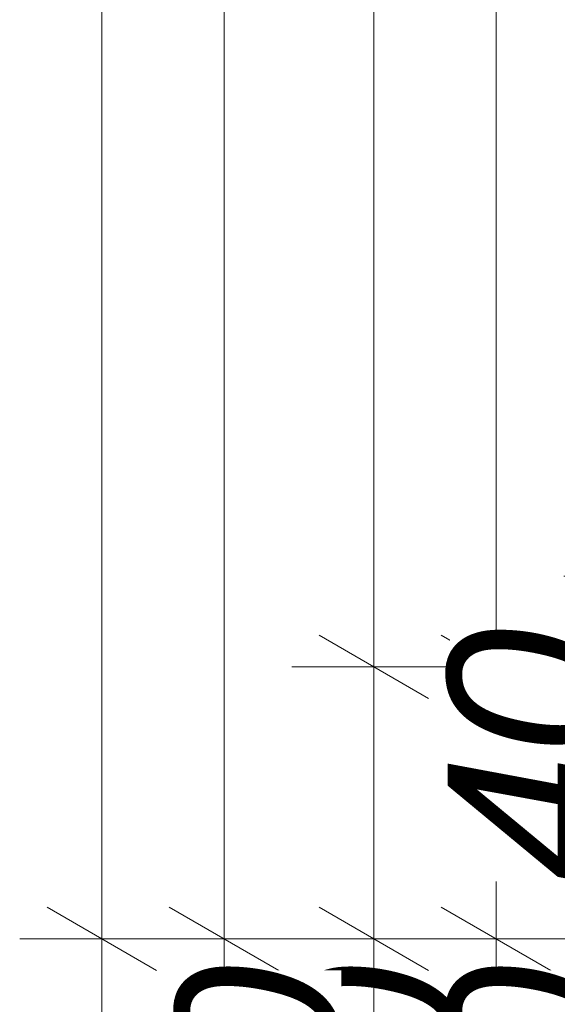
# Model space of a CAD drawing. Header units: centimetres. Extents: x -520 to 22173, y -1503 to 4054.
# Tile 5 of 80: x 773 to 833, y 1740 to 1848. Entities that reach past the tile are written whole.
import ezdxf

# ---------------------------------------------------------------- set-up
doc = ezdxf.new("R2010")
doc.units = ezdxf.units.CM
doc.header["$LTSCALE"] = 0.1
doc.header["$MEASUREMENT"] = 0
doc.linetypes.add('Wipeout_Contour', pattern=[1000, 0, -1000])
doc.layers.add('5_wymiary.K_IR', color=7, linetype='Continuous')
doc.styles.add('GENERATED_STYLE_2', font='txt')
doc.dimstyles.new('GENERATED_STYLE__3', dxfattribs={"dimtxt": 18, "dimasz": 9.178744, "dimexe": 0.18, "dimexo": 2, "dimgap": 0.09, "dimtad": 1, "dimdec": 0, "dimzin": 0, "dimdsep": 46, "dimtxsty": 'GENERATED_STYLE_2', "dimblk": 'ARROWHEAD_2', "dimblk1": 'ARROWHEAD_2', "dimblk2": 'ARROWHEAD_2', "dimcen": 0.09, "dimclrd": 1, "dimclre": 1, "dimclrt": 1, "dimadec": 1, "dimazin": 0, "dimtfac": 1, "dimtdec": 4, "dimtmove": 0, "dimatfit": 3, "dimfxl": 1, "dimtolj": 1, "dimtzin": 0, "dimarcsym": 0})

# ---------------------------------------------------------------- blocks, each defined once
blk = doc.blocks.new('*D130')
at = {"layer": '5_wymiary.K_IR', "color": 1, "linetype": 'Continuous', "lineweight": 0}
for p, q in [((825.84, 1746.85), (825.84, 1776.85)), ((819.8, 1750.34), (831.88, 1743.37)), ((834.9, 1746.85), (816.79, 1746.85)), ((825.84, 1591.14), (825.84, 1746.85)), ((819.8, 1594.63), (831.88, 1587.66)), ((834.9, 1591.14), (816.79, 1591.14)), ((825.84, 1585.24), (825.84, 1591.14))]:
    blk.add_line(p, q, dxfattribs=at)
at = {"layer": '5_wymiary.K_IR', "color": 1, "lineweight": 0, "insert": (822.54, 1630.34), "char_height": 18, "attachment_point": 7, "rotation": 90, "style": 'GENERATED_STYLE_2'}
blk.add_mtext('\\A1;{\\pql;\\fArial|b0|i1|c238|p38;155\\fArial|b0|i1|c238|p38;\\A1{\\H.66x;\\S5^  ;}}', dxfattribs=at)
at = {"color": 254, "linetype": 'Wipeout_Contour', "lineweight": 0, "ltscale": 7377.459474}
blk.add_wipeout([(822.24, 1630.34), (822.24, 1680.33), (804.24, 1680.33), (804.24, 1630.34)], dxfattribs=at).dxf.layer = '5_wymiary.K_IR'
at = {"color": 254, "linetype": 'Wipeout_Contour', "lineweight": 0, "ltscale": 7645.473341}
blk.add_wipeout([(822.24, 1716.04), (822.24, 1743.36), (804.24, 1743.36), (804.24, 1716.04)], dxfattribs=at).dxf.layer = '5_wymiary.K_IR'
at = {"layer": '5_wymiary.K_IR', "color": 1, "lineweight": 0, "insert": (822.24, 1716.04), "char_height": 18, "attachment_point": 7, "rotation": 90, "style": 'GENERATED_STYLE_2'}
blk.add_mtext('\\A1;{\\pql;\\fArial|b0|i1|c238|p38;30}', dxfattribs=at)
blk = doc.blocks.new('ARROWHEAD_2')
at = {"color": 0, "linetype": 'Continuous', "lineweight": 0}
for p, q in [((-0.378, -0.655), (0.378, 0.655)), ((0, 0), (-1, 0))]:
    blk.add_line(p, q, dxfattribs=at)
blk = doc.blocks.new('*D131')
at = {"layer": '5_wymiary.K_IR', "color": 1, "linetype": 'Continuous', "lineweight": 0}
for p, q in [((825.84, 1776.85), (825.84, 2116.85)), ((819.8, 1780.34), (831.88, 1773.37)), ((834.9, 1776.85), (816.79, 1776.85)), ((825.84, 1746.85), (825.84, 1776.85)), ((819.8, 1750.34), (831.88, 1743.37)), ((834.9, 1746.85), (816.79, 1746.85))]:
    blk.add_line(p, q, dxfattribs=at)
blk = doc.blocks.new('*D132')
at = {"layer": '5_wymiary.K_IR', "color": 1, "linetype": 'Continuous', "lineweight": 0}
for p, q in [((825.84, 2116.85), (825.84, 2146.85)), ((819.8, 2120.34), (831.88, 2113.37)), ((834.9, 2116.85), (816.79, 2116.85)), ((825.84, 1776.85), (825.84, 2116.85)), ((819.8, 1780.34), (831.88, 1773.37)), ((834.9, 1776.85), (816.79, 1776.85))]:
    blk.add_line(p, q, dxfattribs=at)
at = {"color": 254, "linetype": 'Wipeout_Contour', "lineweight": 0, "ltscale": 8389.255238}
blk.add_wipeout([(822.24, 1912.7), (822.24, 1953.68), (804.24, 1953.68), (804.24, 1912.7)], dxfattribs=at).dxf.layer = '5_wymiary.K_IR'
at = {"layer": '5_wymiary.K_IR', "color": 1, "lineweight": 0, "insert": (822.24, 1912.7), "char_height": 18, "attachment_point": 7, "rotation": 90, "style": 'GENERATED_STYLE_2'}
blk.add_mtext('\\A1;{\\pql;\\fArial|b0|i1|c238|p38;340}', dxfattribs=at)
at = {"color": 254, "linetype": 'Wipeout_Contour', "lineweight": 0, "ltscale": 9006.850554}
blk.add_wipeout([(822.24, 2086.04), (822.24, 2113.36), (804.24, 2113.36), (804.24, 2086.04)], dxfattribs=at).dxf.layer = '5_wymiary.K_IR'
at = {"layer": '5_wymiary.K_IR', "color": 1, "lineweight": 0, "insert": (822.24, 2086.04), "char_height": 18, "attachment_point": 7, "rotation": 90, "style": 'GENERATED_STYLE_2'}
blk.add_mtext('\\A1;{\\pql;\\fArial|b0|i1|c238|p38;30}', dxfattribs=at)
blk = doc.blocks.new('*D135')
at = {"layer": '5_wymiary.K_IR', "color": 1, "linetype": 'Continuous', "lineweight": 0}
for p, q in [((789.8, 1750.34), (801.88, 1743.37)), ((804.9, 1746.85), (786.79, 1746.85)), ((795.84, 1591.14), (795.84, 1746.85)), ((789.8, 1594.63), (801.88, 1587.66)), ((804.9, 1591.14), (786.79, 1591.14)), ((795.84, 1585.24), (795.84, 1591.14))]:
    blk.add_line(p, q, dxfattribs=at)
at = {"layer": '5_wymiary.K_IR', "color": 1, "lineweight": 0, "insert": (792.54, 1644), "char_height": 18, "attachment_point": 7, "rotation": 90, "style": 'GENERATED_STYLE_2'}
blk.add_mtext('\\A1;{\\pql;\\fArial|b0|i1|c238|p38;155\\fArial|b0|i1|c238|p38;\\A1{\\H.66x;\\S5^  ;}}', dxfattribs=at)
at = {"color": 254, "linetype": 'Wipeout_Contour', "lineweight": 0, "ltscale": 7374.755482}
blk.add_wipeout([(792.24, 1644), (792.24, 1693.99), (774.24, 1693.99), (774.24, 1644)], dxfattribs=at).dxf.layer = '5_wymiary.K_IR'
blk = doc.blocks.new('*D136')
at = {"layer": '5_wymiary.K_IR', "color": 1, "linetype": 'Continuous', "lineweight": 0}
for p, q in [((795.84, 2146.85), (795.84, 2152.76)), ((801.88, 2143.37), (789.8, 2150.34)), ((804.9, 2146.85), (786.79, 2146.85)), ((795.84, 1746.85), (795.84, 2146.85)), ((789.8, 1750.34), (801.88, 1743.37)), ((804.9, 1746.85), (786.79, 1746.85)), ((795.84, 1591.14), (795.84, 1746.85))]:
    blk.add_line(p, q, dxfattribs=at)
at = {"color": 254, "linetype": 'Wipeout_Contour', "lineweight": 0, "ltscale": 8394.118539}
blk.add_wipeout([(792.24, 1926.36), (792.24, 1967.34), (774.24, 1967.34), (774.24, 1926.36)], dxfattribs=at).dxf.layer = '5_wymiary.K_IR'
at = {"layer": '5_wymiary.K_IR', "color": 1, "lineweight": 0, "insert": (792.24, 1926.36), "char_height": 18, "attachment_point": 7, "rotation": 90, "style": 'GENERATED_STYLE_2'}
blk.add_mtext('\\A1;{\\pql;\\fArial|b0|i1|c238|p38;400}', dxfattribs=at)
blk = doc.blocks.new('*D266')
at = {"layer": '5_wymiary.K_IR', "color": 1, "linetype": 'Continuous', "lineweight": 0}
for p, q in [((836.32, 1750.34), (848.4, 1743.37)), ((851.42, 1746.85), (833.3, 1746.85)), ((842.36, 1596.79), (842.36, 1746.85)), ((836.32, 1600.27), (848.4, 1593.3)), ((851.42, 1596.79), (833.3, 1596.79)), ((842.36, 1590.88), (842.36, 1596.79))]:
    blk.add_line(p, q, dxfattribs=at)
at = {"color": 254, "linetype": 'Wipeout_Contour', "lineweight": 0, "ltscale": 7416.878227}
blk.add_wipeout([(838.76, 1637.67), (838.76, 1678.65), (820.76, 1678.65), (820.76, 1637.67)], dxfattribs=at).dxf.layer = '5_wymiary.K_IR'
at = {"layer": '5_wymiary.K_IR', "color": 1, "lineweight": 0, "insert": (838.76, 1637.67), "char_height": 18, "attachment_point": 7, "rotation": 90, "style": 'GENERATED_STYLE_2'}
blk.add_mtext('\\A1;{\\pql;\\fArial|b0|i1|c238|p38;150}', dxfattribs=at)
at = {"color": 254, "linetype": 'Wipeout_Contour', "lineweight": 0, "ltscale": 7673.814221}
blk.add_wipeout([(838.76, 1716.04), (838.76, 1743.36), (820.76, 1743.36), (820.76, 1716.04)], dxfattribs=at).dxf.layer = '5_wymiary.K_IR'
at = {"layer": '5_wymiary.K_IR', "color": 1, "lineweight": 0, "insert": (838.76, 1716.04), "char_height": 18, "attachment_point": 7, "rotation": 90, "style": 'GENERATED_STYLE_2'}
blk.add_mtext('\\A1;{\\pql;\\fArial|b0|i1|c238|p38;30}', dxfattribs=at)
blk = doc.blocks.new('*D296')
at = {"layer": '5_wymiary.K_IR', "color": 1, "linetype": 'Continuous', "lineweight": 0}
for p, q in [((806.32, 1750.34), (818.4, 1743.37)), ((821.42, 1746.85), (803.3, 1746.85)), ((812.36, 1596.79), (812.36, 1746.85)), ((806.32, 1600.27), (818.4, 1593.3)), ((821.42, 1596.79), (803.3, 1596.79)), ((812.36, 1590.88), (812.36, 1596.79))]:
    blk.add_line(p, q, dxfattribs=at)
at = {"color": 254, "linetype": 'Wipeout_Contour', "lineweight": 0, "ltscale": 7413.205507}
blk.add_wipeout([(808.76, 1651.33), (808.76, 1692.31), (790.76, 1692.31), (790.76, 1651.33)], dxfattribs=at).dxf.layer = '5_wymiary.K_IR'
at = {"layer": '5_wymiary.K_IR', "color": 1, "lineweight": 0, "insert": (808.76, 1651.33), "char_height": 18, "attachment_point": 7, "rotation": 90, "style": 'GENERATED_STYLE_2'}
blk.add_mtext('\\A1;{\\pql;\\fArial|b0|i1|c238|p38;150}', dxfattribs=at)
blk = doc.blocks.new('*D297')
at = {"layer": '5_wymiary.K_IR', "color": 1, "linetype": 'Continuous', "lineweight": 0}
for p, q in [((812.36, 2146.86), (812.36, 2152.76)), ((818.4, 2143.37), (806.32, 2150.34)), ((821.42, 2146.86), (803.3, 2146.86)), ((812.36, 1746.85), (812.36, 2146.86)), ((806.32, 1750.34), (818.4, 1743.37)), ((821.42, 1746.85), (803.3, 1746.85))]:
    blk.add_line(p, q, dxfattribs=at)
at = {"color": 254, "linetype": 'Wipeout_Contour', "lineweight": 0, "ltscale": 8419.006379}
blk.add_wipeout([(808.76, 1926.37), (808.76, 1967.34), (790.76, 1967.34), (790.76, 1926.37)], dxfattribs=at).dxf.layer = '5_wymiary.K_IR'
at = {"layer": '5_wymiary.K_IR', "color": 1, "lineweight": 0, "insert": (808.76, 1926.37), "char_height": 18, "attachment_point": 7, "rotation": 90, "style": 'GENERATED_STYLE_2'}
blk.add_mtext('\\A1;{\\pql;\\fArial|b0|i1|c238|p38;400}', dxfattribs=at)
blk = doc.blocks.new('*D465')
at = {"layer": '5_wymiary.K_IR', "color": 1, "linetype": 'Continuous', "lineweight": 0}
for p, q in [((836.32, 1790.34), (848.4, 1783.37)), ((851.42, 1786.85), (833.3, 1786.85)), ((842.36, 1746.85), (842.36, 1786.85)), ((836.32, 1750.34), (848.4, 1743.37)), ((851.42, 1746.85), (833.3, 1746.85))]:
    blk.add_line(p, q, dxfattribs=at)
at = {"color": 254, "linetype": 'Wipeout_Contour', "lineweight": 0, "ltscale": 7808.057269}
blk.add_wipeout([(838.76, 1753.19), (838.76, 1780.51), (820.76, 1780.51), (820.76, 1753.19)], dxfattribs=at).dxf.layer = '5_wymiary.K_IR'
at = {"layer": '5_wymiary.K_IR', "color": 1, "lineweight": 0, "insert": (838.76, 1753.19), "char_height": 18, "attachment_point": 7, "rotation": 90, "style": 'GENERATED_STYLE_2'}
blk.add_mtext('\\A1;{\\pql;\\fArial|b0|i1|c238|p38;40}', dxfattribs=at)
blk = doc.blocks.new('*D470')
at = {"layer": '5_wymiary.K_IR', "color": 1, "linetype": 'Continuous', "lineweight": 0}
for p, q in [((806.32, 1750.34), (818.4, 1743.37)), ((821.42, 1746.85), (803.3, 1746.85)), ((812.36, 1596.79), (812.36, 1746.85)), ((806.32, 1600.27), (818.4, 1593.3)), ((821.42, 1596.79), (803.3, 1596.79)), ((812.36, 1590.88), (812.36, 1596.79))]:
    blk.add_line(p, q, dxfattribs=at)
at = {"color": 254, "linetype": 'Wipeout_Contour', "lineweight": 0, "ltscale": 7363.956542}
blk.add_wipeout([(808.76, 1637.67), (808.76, 1678.65), (790.76, 1678.65), (790.76, 1637.67)], dxfattribs=at).dxf.layer = '5_wymiary.K_IR'
at = {"layer": '5_wymiary.K_IR', "color": 1, "lineweight": 0, "insert": (808.76, 1637.67), "char_height": 18, "attachment_point": 7, "rotation": 90, "style": 'GENERATED_STYLE_2'}
blk.add_mtext('\\A1;{\\pql;\\fArial|b0|i1|c238|p38;150}', dxfattribs=at)
at = {"color": 254, "linetype": 'Wipeout_Contour', "lineweight": 0, "ltscale": 7622.679394}
blk.add_wipeout([(808.76, 1716.04), (808.76, 1743.36), (790.76, 1743.36), (790.76, 1716.04)], dxfattribs=at).dxf.layer = '5_wymiary.K_IR'
at = {"layer": '5_wymiary.K_IR', "color": 1, "lineweight": 0, "insert": (808.76, 1716.04), "char_height": 18, "attachment_point": 7, "rotation": 90, "style": 'GENERATED_STYLE_2'}
blk.add_mtext('\\A1;{\\pql;\\fArial|b0|i1|c238|p38;30}', dxfattribs=at)
blk = doc.blocks.new('*D471')
at = {"layer": '5_wymiary.K_IR', "color": 1, "linetype": 'Continuous', "lineweight": 0}
for p, q in [((806.32, 1780.34), (818.4, 1773.37)), ((821.42, 1776.85), (803.3, 1776.85)), ((812.36, 1746.85), (812.36, 1776.85)), ((806.32, 1750.34), (818.4, 1743.37)), ((821.42, 1746.85), (803.3, 1746.85))]:
    blk.add_line(p, q, dxfattribs=at)
blk = doc.blocks.new('*D472')
at = {"layer": '5_wymiary.K_IR', "color": 1, "linetype": 'Continuous', "lineweight": 0}
for p, q in [((806.32, 2120.34), (818.4, 2113.37)), ((821.42, 2116.85), (803.3, 2116.85)), ((812.36, 1776.85), (812.36, 2116.85)), ((806.32, 1780.34), (818.4, 1773.37)), ((821.42, 1776.85), (803.3, 1776.85))]:
    blk.add_line(p, q, dxfattribs=at)
at = {"color": 254, "linetype": 'Wipeout_Contour', "lineweight": 0, "ltscale": 8368.486593}
blk.add_wipeout([(808.76, 1912.7), (808.76, 1953.68), (790.76, 1953.68), (790.76, 1912.7)], dxfattribs=at).dxf.layer = '5_wymiary.K_IR'
at = {"layer": '5_wymiary.K_IR', "color": 1, "lineweight": 0, "insert": (808.76, 1912.7), "char_height": 18, "attachment_point": 7, "rotation": 90, "style": 'GENERATED_STYLE_2'}
blk.add_mtext('\\A1;{\\pql;\\fArial|b0|i1|c238|p38;340}', dxfattribs=at)
at = {"color": 254, "linetype": 'Wipeout_Contour', "lineweight": 0, "ltscale": 8987.510079}
blk.add_wipeout([(808.76, 2086.04), (808.76, 2113.36), (790.76, 2113.36), (790.76, 2086.04)], dxfattribs=at).dxf.layer = '5_wymiary.K_IR'
at = {"layer": '5_wymiary.K_IR', "color": 1, "lineweight": 0, "insert": (808.76, 2086.04), "char_height": 18, "attachment_point": 7, "rotation": 90, "style": 'GENERATED_STYLE_2'}
blk.add_mtext('\\A1;{\\pql;\\fArial|b0|i1|c238|p38;30}', dxfattribs=at)
blk = doc.blocks.new('*D475')
at = {"layer": '5_wymiary.K_IR', "color": 1, "linetype": 'Continuous', "lineweight": 0}
for p, q in [((776.32, 1750.34), (788.4, 1743.37)), ((791.42, 1746.85), (773.3, 1746.85)), ((782.36, 1596.79), (782.36, 1746.85)), ((776.32, 1600.27), (788.4, 1593.3)), ((791.42, 1596.79), (773.3, 1596.79)), ((782.36, 1590.88), (782.36, 1596.79))]:
    blk.add_line(p, q, dxfattribs=at)
at = {"color": 254, "linetype": 'Wipeout_Contour', "lineweight": 0, "ltscale": 7362.213707}
blk.add_wipeout([(778.76, 1651.33), (778.76, 1692.31), (760.76, 1692.31), (760.76, 1651.33)], dxfattribs=at).dxf.layer = '5_wymiary.K_IR'
at = {"layer": '5_wymiary.K_IR', "color": 1, "lineweight": 0, "insert": (778.76, 1651.33), "char_height": 18, "attachment_point": 7, "rotation": 90, "style": 'GENERATED_STYLE_2'}
blk.add_mtext('\\A1;{\\pql;\\fArial|b0|i1|c238|p38;150}', dxfattribs=at)
blk = doc.blocks.new('*D476')
at = {"layer": '5_wymiary.K_IR', "color": 1, "linetype": 'Continuous', "lineweight": 0}
for p, q in [((782.36, 2146.85), (782.36, 2152.76)), ((788.4, 2143.37), (776.32, 2150.34)), ((791.42, 2146.85), (773.3, 2146.85)), ((782.36, 1746.85), (782.36, 2146.85)), ((776.32, 1750.34), (788.4, 1743.37)), ((791.42, 1746.85), (773.3, 1746.85))]:
    blk.add_line(p, q, dxfattribs=at)
at = {"color": 254, "linetype": 'Wipeout_Contour', "lineweight": 0, "ltscale": 8374.134969}
blk.add_wipeout([(778.76, 1926.36), (778.76, 1967.34), (760.76, 1967.34), (760.76, 1926.36)], dxfattribs=at).dxf.layer = '5_wymiary.K_IR'
at = {"layer": '5_wymiary.K_IR', "color": 1, "lineweight": 0, "insert": (778.76, 1926.36), "char_height": 18, "attachment_point": 7, "rotation": 90, "style": 'GENERATED_STYLE_2'}
blk.add_mtext('\\A1;{\\pql;\\fArial|b0|i1|c238|p38;400}', dxfattribs=at)
blk = doc.blocks.new('Wymiary_10', base_point=(825.84, 1591.14))
at = {"layer": '5_wymiary.K_IR', "color": 1, "linetype": 'Continuous', "lineweight": 0}
dim = blk.add_linear_dim(base=(825.84, 1746.85), p1=(1648.07, 1591.14), p2=(1582.36, 1746.85), angle=90, dimstyle='GENERATED_STYLE__3', dxfattribs=at)
dim.commit()
dim.dimension.update_dxf_attribs({"geometry": '*D130', "text_midpoint": (813.24, 1675.24), "dimtype": 160, "text_rotation": 90})
dim = blk.add_linear_dim(base=(825.84, 1776.85), p1=(1582.36, 1746.85), p2=(1582.36, 1776.85), angle=90, dimstyle='GENERATED_STYLE__3', dxfattribs=at)
dim.commit()
dim.dimension.update_dxf_attribs({"geometry": '*D131', "text_midpoint": (813.24, 1729.77), "dimtype": 160, "text_rotation": 90})
dim = blk.add_linear_dim(base=(825.84, 2116.85), p1=(1582.36, 1776.85), p2=(1582.36, 2116.85), angle=90, dimstyle='GENERATED_STYLE__3', dxfattribs=at)
dim.commit()
dim.dimension.update_dxf_attribs({"geometry": '*D132', "text_midpoint": (813.24, 1933.29), "dimtype": 160, "text_rotation": 90})
blk = doc.blocks.new('Wymiary_11', base_point=(795.84, 1591.14))
at = {"layer": '5_wymiary.K_IR', "color": 1, "linetype": 'Continuous', "lineweight": 0}
dim = blk.add_linear_dim(base=(795.84, 1746.85), p1=(1648.07, 1591.14), p2=(1582.36, 1746.85), angle=90, dimstyle='GENERATED_STYLE__3', dxfattribs=at)
dim.commit()
dim.dimension.update_dxf_attribs({"geometry": '*D135', "text_midpoint": (783.24, 1688.89), "dimtype": 160, "text_rotation": 90})
dim = blk.add_linear_dim(base=(795.84, 2146.85), p1=(1582.36, 1746.85), p2=(1582.36, 2146.85), angle=90, dimstyle='GENERATED_STYLE__3', dxfattribs=at)
dim.commit()
dim.dimension.update_dxf_attribs({"geometry": '*D136', "text_midpoint": (783.24, 1946.95), "dimtype": 160, "text_rotation": 90})
blk = doc.blocks.new('Wymiary_12', base_point=(9228.29, 2372.22))
at = {"layer": '5_wymiary.K_IR', "color": 1, "linetype": 'Continuous', "lineweight": 0}
dim = blk.add_linear_dim(base=(842.36, 1746.85), p1=(902.36, 1596.79), p2=(902.36, 1746.85), angle=90, dimstyle='GENERATED_STYLE__3', dxfattribs=at)
dim.commit()
dim.dimension.update_dxf_attribs({"geometry": '*D266', "text_midpoint": (829.76, 1658.25), "dimtype": 160, "text_rotation": 90})
blk = doc.blocks.new('Wymiary_17', base_point=(9198.29, 2372.22))
at = {"layer": '5_wymiary.K_IR', "color": 1, "linetype": 'Continuous', "lineweight": 0}
dim = blk.add_linear_dim(base=(812.36, 1746.85), p1=(932.36, 1596.79), p2=(932.36, 1746.85), angle=90, dimstyle='GENERATED_STYLE__3', dxfattribs=at)
dim.commit()
dim.dimension.update_dxf_attribs({"geometry": '*D296', "text_midpoint": (799.76, 1671.91), "dimtype": 160, "text_rotation": 90})
dim = blk.add_linear_dim(base=(812.36, 2146.86), p1=(932.36, 1746.85), p2=(932.36, 2146.86), angle=90, dimstyle='GENERATED_STYLE__3', dxfattribs=at)
dim.commit()
dim.dimension.update_dxf_attribs({"geometry": '*D297', "text_midpoint": (799.76, 1946.95), "dimtype": 160, "text_rotation": 90})
blk = doc.blocks.new('Wymiary_23', base_point=(18340.78, 1978.39))
at = {"layer": '5_wymiary.K_IR', "color": 1, "linetype": 'Continuous', "lineweight": 0}
dim = blk.add_linear_dim(base=(842.36, 1786.85), p1=(949.31, 1746.85), p2=(946.08, 1786.85), angle=90, dimstyle='GENERATED_STYLE__3', dxfattribs=at)
dim.commit()
dim.dimension.update_dxf_attribs({"geometry": '*D465', "text_midpoint": (829.76, 1766.92), "dimtype": 160, "text_rotation": 90})
blk = doc.blocks.new('Wymiary_24', base_point=(18310.78, 1978.39))
at = {"layer": '5_wymiary.K_IR', "color": 1, "linetype": 'Continuous', "lineweight": 0}
dim = blk.add_linear_dim(base=(812.36, 1746.85), p1=(902.36, 1596.79), p2=(925.98, 1746.85), angle=90, dimstyle='GENERATED_STYLE__3', dxfattribs=at)
dim.commit()
dim.dimension.update_dxf_attribs({"geometry": '*D470', "text_midpoint": (799.76, 1658.25), "dimtype": 160, "text_rotation": 90})
dim = blk.add_linear_dim(base=(812.36, 1776.85), p1=(925.98, 1746.85), p2=(1552.36, 1776.85), angle=90, dimstyle='GENERATED_STYLE__3', dxfattribs=at)
dim.commit()
dim.dimension.update_dxf_attribs({"geometry": '*D471', "text_midpoint": (799.76, 1729.77), "dimtype": 160, "text_rotation": 90})
dim = blk.add_linear_dim(base=(812.36, 2116.85), p1=(1552.36, 1776.85), p2=(1552.36, 2116.85), angle=90, dimstyle='GENERATED_STYLE__3', dxfattribs=at)
dim.commit()
dim.dimension.update_dxf_attribs({"geometry": '*D472', "text_midpoint": (799.76, 1933.29), "dimtype": 160, "text_rotation": 90})
blk = doc.blocks.new('Wymiary_25', base_point=(18280.78, 1978.39))
at = {"layer": '5_wymiary.K_IR', "color": 1, "linetype": 'Continuous', "lineweight": 0}
dim = blk.add_linear_dim(base=(782.36, 1746.85), p1=(902.36, 1596.79), p2=(902.36, 1746.85), angle=90, dimstyle='GENERATED_STYLE__3', dxfattribs=at)
dim.commit()
dim.dimension.update_dxf_attribs({"geometry": '*D475', "text_midpoint": (769.76, 1671.91), "dimtype": 160, "text_rotation": 90})
dim = blk.add_linear_dim(base=(782.36, 2146.85), p1=(902.36, 1746.85), p2=(902.36, 2146.85), angle=90, dimstyle='GENERATED_STYLE__3', dxfattribs=at)
dim.commit()
dim.dimension.update_dxf_attribs({"geometry": '*D476', "text_midpoint": (769.76, 1946.95), "dimtype": 160, "text_rotation": 90})

msp = doc.modelspace()

# ---------------------------------------------------------------- block references
at = {"layer": '5_wymiary.K_IR', "color": 1, "linetype": 'Continuous', "lineweight": 0}
msp.add_blockref('Wymiary_10', (825.84, 1591.14), dxfattribs=at)

# ---------------------------------------------------------------- next in the draw order: block references
msp.add_blockref('Wymiary_11', (795.84, 1591.14), dxfattribs=at)

# ---------------------------------------------------------------- next in the draw order: block references
msp.add_blockref('Wymiary_12', (9228.29, 2372.22), dxfattribs=at)

# ---------------------------------------------------------------- next in the draw order: block references
msp.add_blockref('Wymiary_17', (9198.29, 2372.22), dxfattribs=at)

# ---------------------------------------------------------------- next in the draw order: block references
msp.add_blockref('Wymiary_23', (18340.78, 1978.39), dxfattribs=at)

# ---------------------------------------------------------------- next in the draw order: block references
msp.add_blockref('Wymiary_24', (18310.78, 1978.39), dxfattribs=at)

# ---------------------------------------------------------------- next in the draw order: block references
msp.add_blockref('Wymiary_25', (18280.78, 1978.39), dxfattribs=at)

doc.saveas('drawing.dxf')
